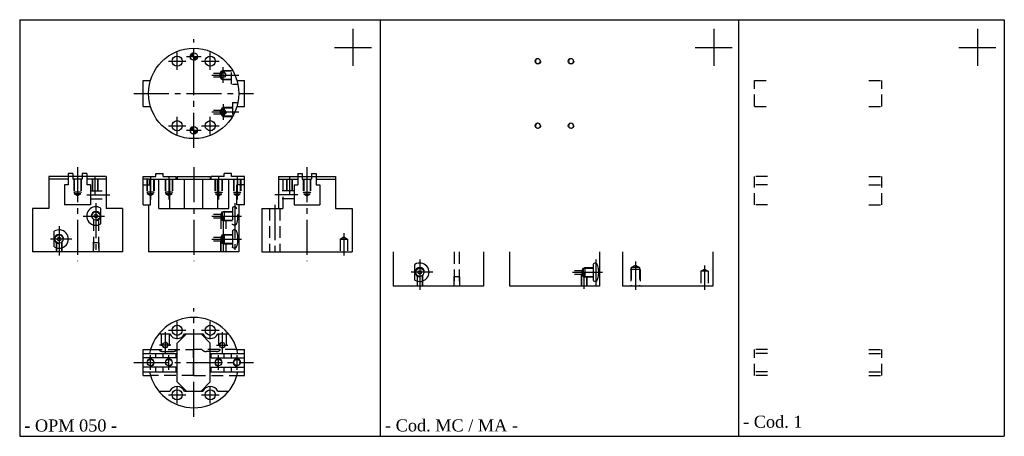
# Model space of a CAD drawing. Header units: millimetres. Extents: x 1377 to 1912, y 737 to 963.
import ezdxf

# ---------------------------------------------------------------- set-up
doc = ezdxf.new("R2010")
doc.units = ezdxf.units.MM
doc.linetypes.add('CENTER2', pattern=[28.575, 19.05, -3.175, 3.175, -3.175])
doc.linetypes.add('DASHED2', pattern=[9.525, 6.35, -3.175])
doc.layers.add('1', color=2, linetype='DASHED2')
doc.layers.add('2', color=1, linetype='CENTER2')
doc.styles.get("Standard").update_dxf_attribs({"font": 'isocp.shx', "bigfont": 'chineset.shx'})

# ---------------------------------------------------------------- blocks, each defined once
blk = doc.blocks.new('A$C75282716')
blk.add_circle((1.5, 1.5), 1.35)
at = {"color": 4}
blk.add_arc((1.5, 1.5), 1.5, 0, 270, dxfattribs=at)

msp = doc.modelspace()

# ---------------------------------------------------------------- hatches: boundary and pattern name
h = msp.add_hatch()
h.set_pattern_fill('ANSI31', scale=0.025, style=0)
h.set_pattern_definition([(45, (1243.04706, 792.78444), (-0.0561266, 0.0561266), [])])
h.paths.add_polyline_path([(1471.9, 943.03), (1471.9, 945.03, 0.414214), (1469.9, 943.03)])
h.paths.add_polyline_path([(1473.9, 943.03), (1471.9, 943.03), (1471.9, 941.03, 0.414214)])
h.paths.add_polyline_path([(1471.9, 905.03, 0.414214), (1469.9, 903.03), (1471.9, 903.03)])
h.paths.add_polyline_path([(1471.9, 903.03), (1471.9, 901.03, 0.414214), (1473.9, 903.03)])

# ---------------------------------------------------------------- linework, layer by layer
at = {"color": 7}
for p, q in [((1377.43, 963.03), (1377.43, 737.03)), ((1377.43, 963.03), (1911.88, 963.03)), ((1573.15, 963.03), (1573.15, 737.03)), ((1767.62, 963.03), (1767.62, 737.03)), ((1911.88, 963.03), (1911.88, 737.03)), ((1558.34, 958.03), (1558.34, 938.03)), ((1754.14, 958.03), (1754.14, 938.03)), ((1897.24, 958.03), (1897.24, 938.03)), ((1548.34, 948.03), (1568.34, 948.03)), ((1744.14, 948.03), (1764.14, 948.03)), ((1887.24, 948.03), (1907.24, 948.03)), ((1444.4, 916.03), (1444.4, 930.03)), ((1444.4, 930.03), (1448.43, 930.03)), ((1495.38, 930.03), (1499.4, 930.03)), ((1499.4, 916.03), (1499.4, 930.03)), ((1444.4, 916.03), (1448.43, 916.03)), ((1495.38, 916.03), (1499.4, 916.03)), ((1424.31, 878.03), (1393.31, 878.03)), ((1393.31, 878.03), (1393.31, 860.53)), ((1403.81, 876.53), (1393.31, 876.53)), ((1406.31, 879.53), (1403.81, 879.53)), ((1403.81, 879.53), (1403.81, 873.53)), ((1406.31, 879.53), (1406.31, 876.53)), ((1411.31, 876.53), (1406.31, 876.53)), ((1411.31, 879.53), (1411.31, 876.53)), ((1411.31, 879.53), (1411.31, 876.53)), ((1413.81, 879.53), (1411.31, 879.53)), ((1413.81, 879.53), (1413.81, 873.53)), ((1424.31, 876.53), (1413.81, 876.53)), ((1424.31, 878.03), (1424.31, 860.53)), ((1444.4, 862.53), (1444.4, 878.03)), ((1444.4, 878.03), (1451.4, 878.03)), ((1447.92, 876.53), (1495.89, 876.53)), ((1447.92, 873.53), (1447.92, 876.53)), ((1451.4, 878.03), (1451.4, 879.53)), ((1451.4, 879.53), (1455.4, 879.53)), ((1452.93, 860.53), (1452.93, 876.53)), ((1455.4, 878.03), (1455.4, 879.53)), ((1455.4, 878.03), (1462.4, 878.03)), ((1458.87, 860.53), (1458.87, 876.53)), ((1462.4, 876.53), (1462.4, 878.03)), ((1462.9, 878.03), (1462.9, 876.53)), ((1462.9, 878.03), (1480.9, 878.03)), ((1466.94, 860.53), (1466.94, 876.53)), ((1476.87, 860.53), (1476.87, 876.53)), ((1480.9, 878.03), (1480.9, 876.53)), ((1488.4, 878.03), (1481.4, 878.03)), ((1481.4, 876.53), (1481.4, 878.03)), ((1484.94, 860.53), (1484.94, 876.53)), ((1492.4, 879.53), (1488.4, 879.53)), ((1488.4, 878.03), (1488.4, 879.53)), ((1490.88, 860.53), (1490.88, 876.53)), ((1492.4, 878.03), (1492.4, 879.53)), ((1499.4, 878.03), (1492.4, 878.03)), ((1495.89, 873.53), (1495.89, 876.53)), ((1499.4, 862.53), (1499.4, 878.03)), ((1517.84, 878.03), (1517.84, 860.53)), ((1517.84, 878.03), (1548.84, 878.03)), ((1517.84, 876.53), (1528.34, 876.53)), ((1528.34, 879.53), (1528.34, 873.53)), ((1528.34, 879.53), (1530.84, 879.53)), ((1530.84, 879.53), (1530.84, 876.53)), ((1530.84, 879.53), (1530.84, 876.53)), ((1530.84, 876.53), (1535.84, 876.53)), ((1535.84, 879.53), (1535.84, 876.53)), ((1535.84, 879.53), (1538.34, 879.53)), ((1538.34, 879.53), (1538.34, 873.53)), ((1538.34, 876.53), (1548.84, 876.53)), ((1548.84, 878.03), (1548.84, 860.53)), ((1401.81, 873.53), (1401.81, 862.53)), ((1403.81, 873.53), (1401.81, 873.53)), ((1415.81, 873.53), (1413.81, 873.53)), ((1415.81, 873.53), (1415.81, 862.53)), ((1444.4, 873.53), (1448.43, 873.53)), ((1448.43, 862.53), (1448.43, 873.53)), ((1495.38, 862.53), (1495.38, 873.53)), ((1499.4, 873.53), (1495.38, 873.53)), ((1526.34, 873.53), (1528.34, 873.53)), ((1526.34, 873.53), (1526.34, 862.53)), ((1538.34, 873.53), (1540.34, 873.53)), ((1540.34, 873.53), (1540.34, 862.53)), ((1384.31, 860.53), (1384.31, 837.03)), ((1393.31, 860.53), (1384.31, 860.53)), ((1415.81, 862.53), (1401.81, 862.53)), ((1421.43, 852.27), (1421.43, 860.79)), ((1433.31, 860.53), (1424.31, 860.53)), ((1433.31, 860.53), (1433.31, 837.03)), ((1444.4, 862.53), (1448.43, 862.53)), ((1447.4, 862.53), (1447.4, 837.03)), ((1452.93, 860.53), (1490.88, 860.53)), ((1499.4, 862.53), (1495.38, 862.53)), ((1496.4, 862.53), (1496.4, 837.03)), ((1508.84, 860.53), (1517.84, 860.53)), ((1508.84, 860.53), (1508.84, 837.03)), ((1526.34, 862.53), (1540.34, 862.53)), ((1548.84, 860.53), (1557.84, 860.53)), ((1557.84, 860.53), (1557.84, 837.03)), ((1396.19, 839.77), (1396.19, 848.29)), ((1492.9, 848.29), (1492.9, 839.77)), ((1433.31, 837.03), (1384.31, 837.03)), ((1496.4, 837.03), (1447.4, 837.03)), ((1508.84, 837.03), (1557.84, 837.03)), ((1580.12, 837.03), (1580.12, 818.53)), ((1629.12, 837.03), (1629.12, 818.53)), ((1643.21, 837.03), (1643.21, 818.53)), ((1692.21, 837.03), (1692.21, 818.53)), ((1704.64, 837.03), (1704.64, 818.53)), ((1753.64, 837.03), (1753.64, 818.53)), ((1592, 821.77), (1592, 830.29)), ((1688.71, 830.29), (1688.71, 821.77)), ((1629.12, 818.53), (1580.12, 818.53)), ((1692.21, 818.53), (1643.21, 818.53)), ((1753.64, 818.53), (1704.64, 818.53)), ((1452.93, 792.53), (1458.87, 792.53)), ((1467.9, 792.53), (1462.9, 787.53)), ((1466.94, 792.53), (1476.87, 792.53)), ((1475.9, 792.53), (1480.9, 787.53)), ((1484.94, 792.53), (1490.88, 792.53)), ((1462.9, 766.53), (1462.9, 787.53)), ((1480.9, 766.53), (1480.9, 787.53)), ((1444.4, 770.03), (1444.4, 784.03)), ((1444.4, 784.03), (1448.43, 784.03)), ((1444.4, 782.03), (1462.9, 782.03)), ((1451.4, 779.53), (1451.4, 782.03)), ((1455.4, 779.53), (1455.4, 782.03)), ((1462.4, 779.53), (1462.4, 782.03)), ((1480.9, 782.03), (1499.4, 782.03)), ((1481.4, 779.53), (1481.4, 782.03)), ((1488.4, 779.53), (1488.4, 782.03)), ((1492.4, 779.53), (1492.4, 782.03)), ((1495.38, 784.03), (1499.4, 784.03)), ((1499.4, 770.03), (1499.4, 784.03)), ((1462.4, 779.53), (1444.4, 779.53)), ((1481.4, 779.53), (1499.4, 779.53)), ((1462.4, 774.53), (1444.4, 774.53)), ((1444.4, 772.03), (1462.9, 772.03)), ((1444.4, 770.03), (1448.43, 770.03)), ((1451.4, 772.03), (1451.4, 774.53)), ((1455.4, 772.03), (1455.4, 774.53)), ((1462.4, 772.03), (1462.4, 774.53)), ((1480.9, 772.03), (1499.4, 772.03)), ((1481.4, 772.03), (1481.4, 774.53)), ((1481.4, 774.53), (1499.4, 774.53)), ((1488.4, 772.03), (1488.4, 774.53)), ((1492.4, 772.03), (1492.4, 774.53)), ((1495.38, 770.03), (1499.4, 770.03)), ((1467.9, 761.53), (1462.9, 766.53)), ((1475.9, 761.53), (1480.9, 766.53)), ((1452.93, 761.53), (1458.87, 761.53)), ((1466.94, 761.53), (1476.87, 761.53)), ((1484.94, 761.53), (1490.88, 761.53)), ((1377.43, 737.03), (1911.88, 737.03))]:
    msp.add_line(p, q, dxfattribs=at)
at = {"color": 7, "linetype": 'DASHED2'}
for p, q in [((1776.31, 916.03), (1776.31, 930.03)), ((1776.31, 930.03), (1783.31, 930.03)), ((1838.31, 930.03), (1845.31, 930.03)), ((1845.31, 916.03), (1845.31, 930.03)), ((1776.31, 916.03), (1783.31, 916.03)), ((1838.31, 916.03), (1845.31, 916.03)), ((1776.31, 862.53), (1776.31, 878.03)), ((1783.31, 878.03), (1776.31, 878.03)), ((1838.31, 878.03), (1845.31, 878.03)), ((1845.31, 862.53), (1845.31, 878.03)), ((1783.31, 873.53), (1776.31, 873.53)), ((1838.31, 873.53), (1845.31, 873.53)), ((1783.31, 862.53), (1776.31, 862.53)), ((1838.31, 862.53), (1845.31, 862.53)), ((1776.31, 770.03), (1776.31, 784.03)), ((1783.31, 784.03), (1776.31, 784.03)), ((1783.31, 782.03), (1776.31, 782.03)), ((1838.31, 784.03), (1845.31, 784.03)), ((1838.31, 782.03), (1845.31, 782.03)), ((1845.31, 770.03), (1845.31, 784.03)), ((1783.31, 772.03), (1776.31, 772.03)), ((1783.31, 770.03), (1776.31, 770.03)), ((1838.31, 772.03), (1845.31, 772.03)), ((1838.31, 770.03), (1845.31, 770.03))]:
    msp.add_line(p, q, dxfattribs=at)
at = {"color": 7}
for centre, radius in [((1471.9, 923.03), 24.5), ((1462.9, 940.53), 2.75), ((1471.9, 943.03), 2), ((1480.9, 940.53), 2.75), ((1462.9, 905.53), 2.75), ((1471.9, 903.03), 2), ((1480.9, 905.53), 2.75), ((1418.81, 856.53), 2.23), ((1418.81, 856.53), 1), ((1398.81, 844.03), 2.23), ((1398.81, 844.03), 1), ((1594.62, 826.03), 2.23), ((1594.62, 826.03), 1), ((1462.9, 794.53), 2.75), ((1480.9, 794.53), 2.75), ((1448.4, 777.03), 1.75), ((1458.4, 777.03), 1.75), ((1485.4, 777.03), 1.75), ((1495.4, 777.03), 1.75), ((1462.9, 759.53), 2.75), ((1480.9, 759.53), 2.75)]:
    msp.add_circle(centre, radius, dxfattribs=at)
for centre, radius, start, end in [((1418.81, 856.53), 5, 58.4071, 301.5929), ((1418.81, 856.53), 2.5, 270, 180), ((1398.81, 844.03), 5, 238.4071, 121.5929), ((1398.81, 844.03), 2.5, 0, 270), ((1594.62, 826.03), 5, 238.4071, 121.5929), ((1594.62, 826.03), 2.5, 0, 270), ((1471.9, 777.03), 24.5, 11.7757, 168.2243), ((1462.9, 794.53), 4.5, 206.3878, 333.6122), ((1480.9, 794.53), 4.5, 206.3878, 333.6122), ((1448.4, 777.03), 2, 270, 180), ((1458.4, 777.03), 2, 270, 180), ((1485.4, 777.03), 2, 0, 270), ((1495.4, 777.03), 2, 0, 270), ((1471.9, 777.03), 24.5, 191.7757, 348.2243), ((1462.9, 759.53), 4.5, 26.3878, 153.6122), ((1480.9, 759.53), 4.5, 26.3878, 153.6122)]:
    msp.add_arc(centre, radius, start, end, dxfattribs=at)
for centre, major_axis, ratio, start_param in [((1494.27, 848.29), (-1.37, 0), 0.542382, 4.712389), ((1494.27, 844.03), (0, 5), 0.32362, 3.141593), ((1690.08, 830.29), (-1.37, 0), 0.542382, 4.712389), ((1690.08, 826.03), (0, 5), 0.32362, 3.141593)]:
    msp.add_ellipse(centre, major_axis=major_axis, ratio=ratio, start_param=start_param, end_param=6.283185, dxfattribs=at)
at = {"color": 7, "extrusion": (0, 0, -1)}
for centre in [(1494.27, 839.77), (1690.08, 821.77)]:
    msp.add_ellipse(centre, major_axis=(-1.37, 0), ratio=0.542382, start_param=4.712389, end_param=6.283185, dxfattribs=at)
at = {"layer": '1', "color": 7}
for p, q in [((1487.9, 935.53), (1487.44, 935.26)), ((1487.9, 935.53), (1492.4, 935.53)), ((1487.9, 930.53), (1487.9, 935.53)), ((1492.4, 928.03), (1492.4, 936.45)), ((1482.69, 934.03), (1486.69, 934.03)), ((1482.69, 932.03), (1486.69, 932.03)), ((1486.19, 934.03), (1486.9, 935.26)), ((1486.19, 932.03), (1486.19, 934.03)), ((1486.9, 930.8), (1486.19, 932.03)), ((1486.9, 935.26), (1492.4, 935.26)), ((1486.9, 930.8), (1486.9, 935.26)), ((1486.9, 930.8), (1492.4, 930.8)), ((1487.9, 930.53), (1487.44, 930.8)), ((1487.9, 930.53), (1492.4, 930.53)), ((1492.9, 928.03), (1495.89, 928.03)), ((1482.69, 914.03), (1486.69, 914.03)), ((1487.4, 915.26), (1486.69, 914.03)), ((1486.69, 914.03), (1486.69, 912.03)), ((1487.4, 915.26), (1492.9, 915.26)), ((1487.4, 915.26), (1487.4, 910.8)), ((1488.4, 915.53), (1487.94, 915.26)), ((1488.4, 915.53), (1488.4, 910.53)), ((1488.4, 915.53), (1492.9, 915.53)), ((1492.9, 918.03), (1492.9, 910.41)), ((1492.9, 918.03), (1495.89, 918.03)), ((1482.69, 912.03), (1486.69, 912.03)), ((1486.69, 912.03), (1487.4, 910.8)), ((1487.4, 910.8), (1492.9, 910.8)), ((1488.4, 910.53), (1487.94, 910.8)), ((1488.4, 910.53), (1492.9, 910.53)), ((1406.81, 876.53), (1406.81, 869.53)), ((1407.06, 876.53), (1407.06, 868.53)), ((1410.56, 876.53), (1410.56, 868.53)), ((1410.81, 876.53), (1410.81, 869.53)), ((1416.81, 876.53), (1416.81, 870.13)), ((1416.96, 876.53), (1416.96, 870.13)), ((1419.66, 876.53), (1419.66, 870.13)), ((1419.81, 876.53), (1419.81, 870.13)), ((1447.92, 876.53), (1444.4, 876.53)), ((1446.4, 876.53), (1446.4, 869.53)), ((1446.65, 876.53), (1446.65, 868.53)), ((1450.15, 876.53), (1450.15, 868.53)), ((1450.4, 876.53), (1450.4, 869.53)), ((1456.4, 876.53), (1456.4, 869.53)), ((1456.65, 876.53), (1456.65, 868.53)), ((1460.15, 876.53), (1460.15, 868.53)), ((1460.4, 876.53), (1460.4, 869.53)), ((1483.4, 876.53), (1483.4, 869.53)), ((1483.65, 876.53), (1483.65, 868.53)), ((1487.15, 876.53), (1487.15, 868.53)), ((1487.4, 876.53), (1487.4, 869.53)), ((1493.4, 876.53), (1493.4, 869.53)), ((1493.65, 876.53), (1493.65, 868.53)), ((1495.89, 876.53), (1499.4, 876.53)), ((1497.15, 876.53), (1497.15, 868.53)), ((1497.4, 876.53), (1497.4, 869.53)), ((1520.34, 876.53), (1520.34, 860.53)), ((1522.34, 876.53), (1522.34, 870.13)), ((1522.49, 876.53), (1522.49, 870.13)), ((1525.19, 876.53), (1525.19, 870.13)), ((1525.34, 876.53), (1525.34, 870.13)), ((1531.34, 876.53), (1531.34, 869.53)), ((1531.59, 876.53), (1531.59, 868.53)), ((1535.09, 876.53), (1535.09, 868.53)), ((1535.34, 876.53), (1535.34, 869.53)), ((1410.81, 869.53), (1406.81, 869.53)), ((1406.81, 869.53), (1407.06, 869.1)), ((1410.56, 868.53), (1407.06, 868.53)), ((1408.81, 867.52), (1407.06, 868.53)), ((1410.56, 868.53), (1408.81, 867.52)), ((1410.81, 869.53), (1410.56, 869.1)), ((1415.81, 870.13), (1424.31, 870.13)), ((1415.81, 865.93), (1424.31, 865.93)), ((1450.4, 869.53), (1446.4, 869.53)), ((1446.4, 869.53), (1446.65, 869.1)), ((1450.15, 868.53), (1446.65, 868.53)), ((1448.4, 867.52), (1446.65, 868.53)), ((1450.15, 868.53), (1448.4, 867.52)), ((1450.4, 869.53), (1450.15, 869.1)), ((1460.4, 869.53), (1456.4, 869.53)), ((1456.4, 869.53), (1456.65, 869.1)), ((1460.15, 868.53), (1456.65, 868.53)), ((1458.4, 867.52), (1456.65, 868.53)), ((1460.15, 868.53), (1458.4, 867.52)), ((1460.4, 869.53), (1460.15, 869.1)), ((1483.4, 869.53), (1487.4, 869.53)), ((1483.4, 869.53), (1483.65, 869.1)), ((1483.65, 868.53), (1487.15, 868.53)), ((1483.65, 868.53), (1485.4, 867.52)), ((1485.4, 867.52), (1487.15, 868.53)), ((1487.4, 869.53), (1487.15, 869.1)), ((1493.4, 869.53), (1497.4, 869.53)), ((1493.4, 869.53), (1493.65, 869.1)), ((1493.65, 868.53), (1497.15, 868.53)), ((1493.65, 868.53), (1495.4, 867.52)), ((1495.4, 867.52), (1497.15, 868.53)), ((1497.4, 869.53), (1497.15, 869.1)), ((1526.34, 870.13), (1517.84, 870.13)), ((1526.34, 865.93), (1517.84, 865.93)), ((1531.34, 869.53), (1535.34, 869.53)), ((1531.34, 869.53), (1531.59, 869.1)), ((1531.59, 868.53), (1535.09, 868.53)), ((1531.59, 868.53), (1533.34, 867.52)), ((1533.34, 867.52), (1535.09, 868.53)), ((1535.34, 869.53), (1535.09, 869.1)), ((1492.9, 860.79), (1492.9, 852.27)), ((1513.09, 860.53), (1513.09, 837.03)), ((1517.84, 860.53), (1520.34, 860.53)), ((1518.59, 860.53), (1518.59, 837.03)), ((1482.69, 857.53), (1486.69, 857.53)), ((1482.69, 855.53), (1486.69, 855.53)), ((1486.55, 855.53), (1486.55, 849.53)), ((1487.4, 858.76), (1486.69, 857.53)), ((1486.69, 857.53), (1486.69, 855.53)), ((1486.69, 855.53), (1487.4, 854.3)), ((1487.4, 858.76), (1492.9, 858.76)), ((1487.4, 858.76), (1487.4, 854.3)), ((1488.4, 859.03), (1487.94, 858.76)), ((1488.4, 859.03), (1492.9, 859.03)), ((1488.4, 859.03), (1488.4, 854.03)), ((1417.46, 854.76), (1417.46, 837.03)), ((1420.16, 854.76), (1420.16, 837.03)), ((1487.4, 854.3), (1492.9, 854.3)), ((1488.4, 854.03), (1487.94, 854.3)), ((1488.4, 854.03), (1492.9, 854.03)), ((1489.25, 854.03), (1489.25, 849.53)), ((1482.69, 845.03), (1486.69, 845.03)), ((1487.4, 846.26), (1486.69, 845.03)), ((1486.69, 845.03), (1486.69, 843.03)), ((1487.4, 846.26), (1492.9, 846.26)), ((1487.4, 846.26), (1487.4, 841.8)), ((1488.4, 846.53), (1487.94, 846.26)), ((1488.4, 846.53), (1492.9, 846.53)), ((1488.4, 846.53), (1488.4, 841.53)), ((1551.34, 844.03), (1553.34, 845.19)), ((1553.34, 845.19), (1555.34, 844.03)), ((1397.31, 842.38), (1397.31, 837.03)), ((1397.46, 842.26), (1397.46, 837.03)), ((1400.16, 842.26), (1400.16, 837.03)), ((1400.31, 842.38), (1400.31, 837.03)), ((1417.31, 842.03), (1417.46, 842.29)), ((1417.31, 842.03), (1417.31, 837.03)), ((1420.31, 842.03), (1417.31, 842.03)), ((1420.31, 842.03), (1420.16, 842.29)), ((1420.31, 842.03), (1420.31, 837.03)), ((1482.69, 843.03), (1486.69, 843.03)), ((1486.4, 843.03), (1486.4, 837.03)), ((1486.55, 843.03), (1486.55, 837.03)), ((1486.69, 843.03), (1487.4, 841.8)), ((1487.4, 841.8), (1492.9, 841.8)), ((1488.4, 841.53), (1487.94, 841.8)), ((1488.4, 841.53), (1492.9, 841.53)), ((1489.25, 841.53), (1489.25, 837.03)), ((1489.4, 841.53), (1489.4, 837.03)), ((1551.34, 844.03), (1551.34, 837.03)), ((1551.34, 844.03), (1555.34, 844.03)), ((1555.34, 844.03), (1555.34, 837.03)), ((1613.27, 837.03), (1613.27, 818.53)), ((1615.97, 837.03), (1615.97, 818.53)), ((1684.21, 828.53), (1683.75, 828.26)), ((1684.21, 828.53), (1688.71, 828.53)), ((1684.21, 828.53), (1684.21, 823.53)), ((1709.41, 828.53), (1711.64, 829.82)), ((1713.87, 828.53), (1709.41, 828.53)), ((1709.41, 828.53), (1709.41, 818.53)), ((1711.64, 829.82), (1713.87, 828.53)), ((1713.87, 828.53), (1713.87, 818.53)), ((1593.12, 824.38), (1593.12, 818.53)), ((1593.27, 824.26), (1593.27, 818.53)), ((1595.97, 824.26), (1595.97, 818.53)), ((1596.12, 824.38), (1596.12, 818.53)), ((1613.12, 823.53), (1613.27, 823.79)), ((1613.12, 823.53), (1613.12, 818.53)), ((1616.12, 823.53), (1613.12, 823.53)), ((1616.12, 823.53), (1615.97, 823.79)), ((1616.12, 823.53), (1616.12, 818.53)), ((1678.5, 827.03), (1682.5, 827.03)), ((1678.5, 825.03), (1682.5, 825.03)), ((1682.21, 825.03), (1682.21, 818.53)), ((1682.36, 825.03), (1682.36, 818.53)), ((1683.21, 828.26), (1682.5, 827.03)), ((1682.5, 827.03), (1682.5, 825.03)), ((1682.5, 825.03), (1683.21, 823.8)), ((1683.21, 828.26), (1688.71, 828.26)), ((1683.21, 828.26), (1683.21, 823.8)), ((1683.21, 823.8), (1688.71, 823.8)), ((1684.21, 823.53), (1683.75, 823.8)), ((1684.21, 823.53), (1688.71, 823.53)), ((1685.06, 823.53), (1685.06, 818.53)), ((1685.21, 823.53), (1685.21, 818.53)), ((1709.14, 827.53), (1709.41, 828)), ((1709.14, 827.53), (1709.14, 818.53)), ((1714.14, 827.53), (1709.14, 827.53)), ((1714.14, 827.53), (1713.87, 828)), ((1714.14, 827.53), (1714.14, 818.53)), ((1747.14, 826.53), (1749.14, 827.69)), ((1747.14, 826.53), (1747.14, 818.53)), ((1751.14, 826.53), (1747.14, 826.53)), ((1749.14, 827.69), (1751.14, 826.53)), ((1751.14, 826.53), (1751.14, 818.53)), ((1454.3, 792.53), (1454.3, 784.03)), ((1458.5, 792.53), (1458.5, 784.03)), ((1485.3, 792.53), (1485.3, 784.03)), ((1489.5, 792.53), (1489.5, 784.03)), ((1448.43, 784.03), (1471.8, 784.03)), ((1455.14, 783.03), (1460.67, 783.03)), ((1471.8, 770.03), (1471.8, 784.03)), ((1495.38, 784.03), (1472, 784.03)), ((1472, 770.03), (1472, 784.03)), ((1484.17, 783.03), (1478.64, 783.03)), ((1471.8, 770.03), (1448.43, 770.03)), ((1472, 770.03), (1495.38, 770.03))]:
    msp.add_line(p, q, dxfattribs=at)
for centre, start, end in [((1455.14, 786.03), 221.8103, 270), ((1460.67, 786.03), 270, 318.1897), ((1478.64, 786.03), 221.8103, 270), ((1484.17, 786.03), 270, 318.1897)]:
    msp.add_arc(centre, 3, start, end, dxfattribs=at)
for centre, major_axis, ratio, start_param in [((1494.27, 860.79), (-1.37, 0), 0.542382, 4.712389), ((1494.27, 856.53), (0, 5), 0.32362, 3.141593)]:
    msp.add_ellipse(centre, major_axis=major_axis, ratio=ratio, start_param=start_param, end_param=6.283185, dxfattribs=at)
at = {"layer": '1', "color": 7, "extrusion": (0, 0, -1)}
msp.add_ellipse((1494.27, 852.27), major_axis=(-1.37, 0), ratio=0.542382, start_param=4.712389, end_param=6.283185, dxfattribs=at)
at = {"layer": '2', "color": 7}
for p, q in [((1471.9, 893.53), (1471.9, 952.53)), ((1462.9, 935.78), (1462.9, 945.28)), ((1467.9, 943.03), (1475.9, 943.03)), ((1480.9, 935.78), (1480.9, 945.28)), ((1458.15, 940.53), (1467.65, 940.53)), ((1476.15, 940.53), (1485.65, 940.53)), ((1487.9, 928.8), (1487.9, 937.26)), ((1481.69, 933.03), (1496.45, 933.03)), ((1439.4, 923.03), (1504.4, 923.03)), ((1487.9, 917.26), (1487.9, 908.8)), ((1462.9, 900.78), (1462.9, 910.28)), ((1480.9, 900.78), (1480.9, 910.28)), ((1481.69, 913.03), (1496.45, 913.03)), ((1458.15, 905.53), (1467.65, 905.53)), ((1476.15, 905.53), (1485.65, 905.53)), ((1467.9, 903.03), (1475.9, 903.03)), ((1408.81, 883.03), (1408.81, 832.03)), ((1471.9, 883.03), (1471.9, 832.03)), ((1533.34, 883.03), (1533.34, 832.03)), ((1418.31, 878.03), (1418.31, 868.03)), ((1448.4, 878.03), (1448.4, 865.52)), ((1458.4, 878.03), (1458.4, 865.52)), ((1485.4, 878.03), (1485.4, 865.52)), ((1495.4, 878.03), (1495.4, 865.52)), ((1523.84, 878.03), (1523.84, 868.03)), ((1413.81, 868.03), (1426.31, 868.03)), ((1528.34, 868.03), (1515.84, 868.03)), ((1418.81, 863.53), (1418.81, 835.03)), ((1494.27, 863.53), (1494.27, 837.03)), ((1515.84, 862.53), (1515.84, 835.03)), ((1411.81, 856.53), (1423.43, 856.53)), ((1481.69, 856.53), (1497.89, 856.53)), ((1487.9, 856.53), (1487.9, 835.03)), ((1398.81, 851.03), (1398.81, 835.03)), ((1553.34, 847.19), (1553.34, 835.03)), ((1405.81, 844.03), (1394.19, 844.03)), ((1481.69, 844.03), (1497.89, 844.03)), ((1594.62, 833.03), (1594.62, 816.53)), ((1690.08, 833.03), (1690.08, 819.03)), ((1711.64, 831.82), (1711.64, 816.53)), ((1749.14, 829.69), (1749.14, 816.53)), ((1601.62, 826.03), (1590, 826.03)), ((1677.5, 826.03), (1693.7, 826.03)), ((1683.71, 826.03), (1683.71, 817.03)), ((1471.9, 747.53), (1471.9, 806.53)), ((1462.9, 789.78), (1462.9, 799.28)), ((1480.9, 789.78), (1480.9, 799.28)), ((1456.4, 793.53), (1456.4, 782.03)), ((1458.15, 794.53), (1467.65, 794.53)), ((1476.15, 794.53), (1485.65, 794.53)), ((1487.4, 793.53), (1487.4, 782.03)), ((1459.5, 786.53), (1453.3, 786.53)), ((1484.3, 786.53), (1490.5, 786.53)), ((1448.4, 773.03), (1448.4, 781.03)), ((1458.4, 773.03), (1458.4, 781.03)), ((1485.4, 773.03), (1485.4, 781.03)), ((1495.4, 773.03), (1495.4, 781.03)), ((1439.4, 777.03), (1504.4, 777.03)), ((1462.9, 754.78), (1462.9, 764.28)), ((1480.9, 754.78), (1480.9, 764.28)), ((1458.15, 759.53), (1467.65, 759.53)), ((1476.15, 759.53), (1485.65, 759.53))]:
    msp.add_line(p, q, dxfattribs=at)

# ---------------------------------------------------------------- block references
at = {"color": 7, "xscale": -1, "rotation": 180}
for p in [(1657.21, 942.03), (1675.21, 942.03), (1486.4, 914.53), (1657.21, 907.03), (1675.21, 907.03), (1485.9, 788.03)]:
    msp.add_blockref('A$C75282716', p, dxfattribs=at)
at = {"color": 7}
msp.add_blockref('A$C75282716', (1486.4, 931.53), dxfattribs=at)
at = {"color": 7, "rotation": 180}
msp.add_blockref('A$C75282716', (1457.9, 788.03), dxfattribs=at)

# ---------------------------------------------------------------- texts
at = {"color": 7, "char_height": 6.5625, "attachment_point": 7}
for s, insert, width in [('\\fRomantic|b0|i0|c2|p2;- Cod. 1 ', (1770.12, 741.53), 52.8398), ('\\fRomantic|b0|i0|c2|p2;- OPM 050 -', (1379.93, 739.53), 92.8398), ('\\fRomantic|b0|i0|c2|p2;- Cod. MC / MA -', (1575.74, 739.53), 92.8398)]:
    msp.add_mtext(s, dxfattribs=dict(at, insert=insert, width=width))

doc.saveas('drawing.dxf')
